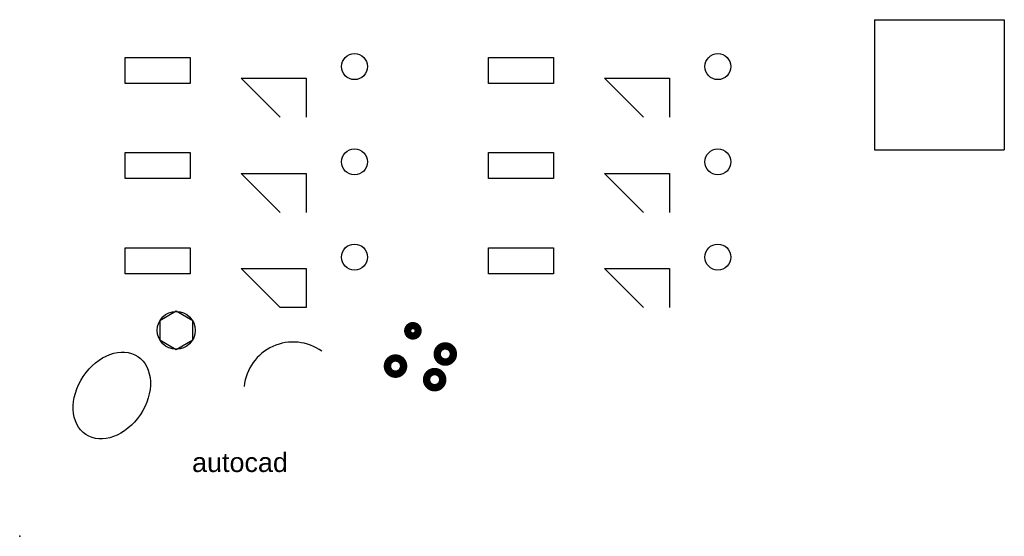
# Model space of a CAD drawing. Header units: inches. Extents: x 5 to 7584, y 5 to 3979.
import ezdxf

# ---------------------------------------------------------------- set-up
doc = ezdxf.new("R2010")
doc.units = ezdxf.units.IN
doc.styles.get("Standard").update_dxf_attribs({"font": 'Arial.ttf'})

# ---------------------------------------------------------------- blocks, each defined once
blk = doc.blocks.new('*U1')
for p, q in [((-39.3, 55.8), (460.7, 55.8)), ((260.7, -244.2), (-39.3, 55.8)), ((460.7, 55.8), (460.7, -244.2))]:
    blk.add_line(p, q)
blk.add_lwpolyline([(-932.3, 215.5), (-432.3, 215.5), (-432.3, 15.5), (-932.3, 15.5)], close=True)
blk.add_circle((832.3, 144.2), 100)
blk = doc.blocks.new('*U2')
at = {"color": 0, "linetype": 'ByBlock', "lineweight": -2, "transparency": 16777216}
for p in [(0, 1465.5), (2796.8, 1465.5), (0, 732.7), (2796.8, 732.7), (0, 0), (2796.8, 0)]:
    blk.add_blockref('*U1', p, dxfattribs=at)

msp = doc.modelspace()

# ---------------------------------------------------------------- linework, layer by layer
for p, q in [((6584, 3979), (7584, 3979)), ((6584, 3979), (6584, 2979)), ((7584, 3979), (7584, 2979)), ((6584, 2979), (7584, 2979)), ((2210.7, 1764.2), (2010.7, 1764.2))]:
    msp.add_line(p, q)
msp.add_lwpolyline([(1337, 1662.8), (1209.9, 1736.1), (1082.9, 1662.8), (1082.9, 1516), (1209.9, 1442.7), (1337, 1516)], close=True)
for points, const_width in [([(2991.5, 1585.7, 1), (3071.9, 1585.7, 1)], 55.4), ([(3218.9, 1407.2, 1), (3343.1, 1407.2, 1)], 57.2), ([(2835.7, 1314.2, 1), (2959.9, 1314.2, 1)], 57.2), ([(3137.1, 1210.1, 1), (3261.2, 1210.1, 1)], 57.2)]:
    msp.add_lwpolyline(points, format="xyb", close=True, dxfattribs=dict(const_width=const_width))
msp.add_circle((1209.9, 1589.4), 146)
msp.add_arc((2110.2, 1120.6), 378.9, 54.3417, 174.3417)
msp.add_ellipse((714, 1088), major_axis=(200, 300), ratio=0.732687)
msp.add_point((5, 5))
msp.add_point((5, 5))
msp.add_point((5, 5))

# ---------------------------------------------------------------- block references
msp.add_blockref('*U2', (1750, 2008.5))

# ---------------------------------------------------------------- texts
at = {"insert": (1332, 648), "char_height": 148.34, "attachment_point": 1}
msp.add_mtext_dynamic_manual_height_columns('autocad', width=806.057, gutter_width=741.7, heights=[0], dxfattribs=at)

doc.saveas('drawing.dxf')
